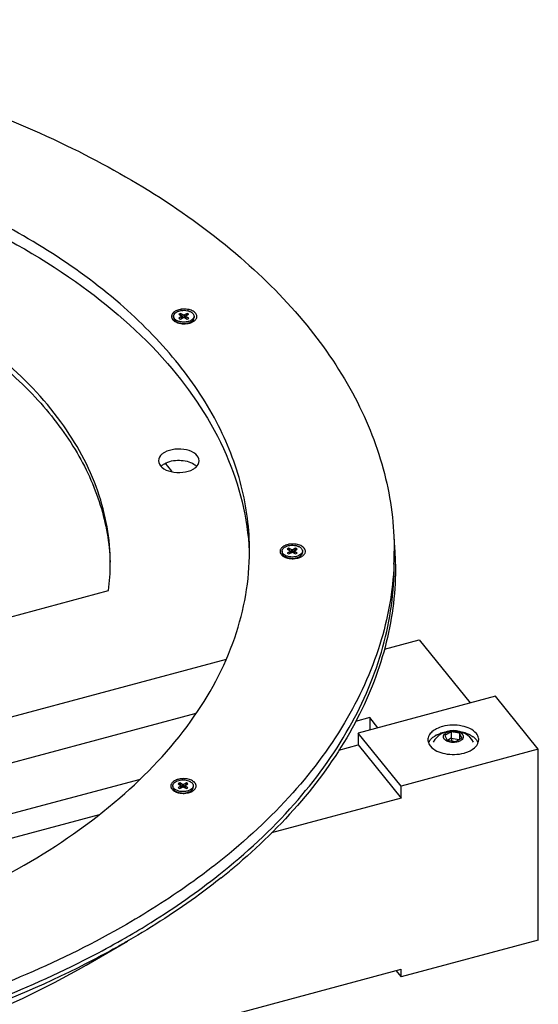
# Model space of a CAD drawing. Header units: millimetres. Extents: x 495 to 1405, y 204 to 2450.
# Tile 6 of 6: x 1201 to 1405, y 2063 to 2450. Entities that reach past the tile are written whole.
import ezdxf

# ---------------------------------------------------------------- set-up
doc = ezdxf.new("R2010")
doc.units = ezdxf.units.MM
doc.header["$LTSCALE"] = 172.55681
doc.layers.get('0').update_dxf_attribs({"linetype": 'CONTINUOUS'})

msp = doc.modelspace()

# ---------------------------------------------------------------- linework, layer by layer
at = {"color": 7, "linetype": 'Continuous'}
for p, q in [((1264.51, 2334.82), (1263.86, 2334.44)), ((1263.86, 2334.44), (1264.95, 2333.81)), ((1264.89, 2333.85), (1264.51, 2334.82)), ((1265.6, 2334.19), (1264.51, 2334.82)), ((1265.6, 2333.19), (1265.6, 2334.19)), ((1267.11, 2334.82), (1266.02, 2334.19)), ((1266.02, 2334.19), (1266.02, 2333.19)), ((1266.67, 2333.81), (1267.76, 2334.44)), ((1267.11, 2334.82), (1266.74, 2333.85)), ((1267.76, 2334.44), (1267.11, 2334.82)), ((1268.55, 2335.39), (1268.55, 2335.39)), ((1268.55, 2335.39), (1268.55, 2335.39)), ((1261.79, 2333.69), (1261.79, 2333.14)), ((1262.97, 2331.49), (1263.82, 2331)), ((1264.95, 2333.57), (1263.86, 2332.94)), ((1263.86, 2332.94), (1264.51, 2332.56)), ((1264.51, 2332.56), (1265.6, 2333.19)), ((1264.95, 2332.82), (1264.95, 2333.57)), ((1265.04, 2332.87), (1265.04, 2333.69)), ((1265.06, 2333.4), (1265.04, 2333.46)), ((1265.06, 2333.4), (1265.04, 2333.38)), ((1265.51, 2333.14), (1265.06, 2333.4)), ((1266.02, 2333.19), (1267.11, 2332.56)), ((1266.56, 2333.4), (1266.11, 2333.14)), ((1266.59, 2333.46), (1266.56, 2333.4)), ((1266.59, 2333.38), (1266.56, 2333.4)), ((1266.59, 2332.87), (1266.59, 2333.69)), ((1266.67, 2333.57), (1266.67, 2332.81)), ((1267.76, 2332.94), (1266.67, 2333.57)), ((1267.11, 2332.56), (1267.76, 2332.94)), ((1267.56, 2330.86), (1268.65, 2331.49)), ((1269.83, 2333.69), (1269.83, 2333.13)), ((1258.6, 2275.82), (1258.92, 2275.43)), ((1258.61, 2275.83), (1258.93, 2275.43)), ((1304.51, 2241.2), (1304.51, 2240.64)), ((1307.23, 2242.32), (1306.58, 2241.95)), ((1306.58, 2241.95), (1307.67, 2241.32)), ((1307.67, 2241.07), (1306.58, 2240.44)), ((1307.61, 2241.35), (1307.23, 2242.32)), ((1308.32, 2241.69), (1307.23, 2242.32)), ((1307.67, 2240.32), (1307.67, 2241.07)), ((1307.76, 2240.37), (1307.76, 2241.19)), ((1308.32, 2240.7), (1308.32, 2241.69)), ((1309.83, 2242.32), (1308.74, 2241.69)), ((1308.74, 2241.69), (1308.74, 2240.7)), ((1309.31, 2240.37), (1309.31, 2241.19)), ((1309.39, 2241.32), (1310.48, 2241.94)), ((1309.39, 2241.07), (1309.39, 2240.32)), ((1310.48, 2240.44), (1309.39, 2241.07)), ((1309.83, 2242.32), (1309.46, 2241.35)), ((1310.48, 2241.94), (1309.83, 2242.32)), ((1311.27, 2242.89), (1311.27, 2242.89)), ((1311.27, 2242.89), (1311.27, 2242.89)), ((1312.55, 2241.19), (1312.55, 2240.64)), ((1305.69, 2239), (1306.54, 2238.5)), ((1306.58, 2240.44), (1307.23, 2240.07)), ((1307.23, 2240.07), (1308.32, 2240.7)), ((1307.78, 2240.9), (1307.76, 2240.96)), ((1307.78, 2240.9), (1307.76, 2240.89)), ((1308.23, 2240.64), (1307.78, 2240.9)), ((1308.74, 2240.7), (1309.83, 2240.07)), ((1309.28, 2240.9), (1308.83, 2240.64)), ((1309.31, 2240.97), (1309.28, 2240.9)), ((1309.31, 2240.89), (1309.28, 2240.9)), ((1309.83, 2240.07), (1310.48, 2240.44)), ((1310.28, 2238.37), (1311.37, 2238.99)), ((843.54, 2120.32), (1236.15, 2225.64)), ((1344.81, 2202.64), (1358.46, 2206.31)), ((1358.46, 2206.31), (1378.54, 2181.39)), ((1282.46, 2198.55), (855.94, 2084.13)), ((1388.55, 2184.08), (1334.51, 2169.56)), ((1405.42, 2163.14), (1388.55, 2184.07)), ((891.65, 2075.68), (1270.69, 2177.36)), ((1339.07, 2175.63), (1333.48, 2174.13)), ((1339.07, 2175.63), (1339.07, 2170.79)), ((1342.27, 2171.65), (1339.07, 2175.63)), ((1334.51, 2169.56), (1334.51, 2164.85)), ((1351.38, 2148.62), (1334.51, 2169.56)), ((1371.07, 2170.04), (1368.62, 2168.63)), ((1368.62, 2168.63), (1369.51, 2166.7)), ((1371.07, 2167.5), (1369.65, 2166.68)), ((1371.07, 2170.04), (1371.07, 2167.5)), ((1374.42, 2169.52), (1371.07, 2170.04)), ((1371.07, 2167.5), (1371.36, 2166.41)), ((1371.07, 2167.5), (1374.28, 2167)), ((1372.86, 2166.18), (1375.31, 2167.59)), ((1374.42, 2169.52), (1374.42, 2167.08)), ((1375.31, 2167.59), (1374.42, 2169.52)), ((1326.86, 2162.8), (1334.51, 2164.85)), ((1334.51, 2164.85), (1351.38, 2143.91)), ((1369.51, 2166.7), (1372.86, 2166.18)), ((1405.42, 2163.14), (1351.38, 2148.62)), ((1405.42, 2088.02), (1405.42, 2163.14)), ((1248.56, 2151.32), (940.64, 2068.63)), ((1261.49, 2148.79), (1261.49, 2148.24)), ((1264.21, 2149.92), (1263.56, 2149.54)), ((1263.56, 2149.54), (1264.64, 2148.91)), ((1264.64, 2148.67), (1263.56, 2148.04)), ((1263.56, 2148.04), (1264.21, 2147.66)), ((1264.58, 2148.95), (1264.21, 2149.92)), ((1265.29, 2149.29), (1264.21, 2149.92)), ((1264.21, 2147.66), (1265.29, 2148.29)), ((1264.64, 2147.91), (1264.64, 2148.67)), ((1264.73, 2147.97), (1264.73, 2148.79)), ((1264.76, 2148.5), (1264.73, 2148.56)), ((1264.76, 2148.5), (1264.73, 2148.48)), ((1265.2, 2148.24), (1264.76, 2148.5)), ((1265.29, 2148.29), (1265.29, 2149.29)), ((1266.81, 2149.92), (1265.72, 2149.29)), ((1265.72, 2149.29), (1265.72, 2148.29)), ((1265.72, 2148.29), (1266.81, 2147.66)), ((1266.26, 2148.5), (1265.81, 2148.24)), ((1266.28, 2148.56), (1266.26, 2148.5)), ((1266.28, 2148.48), (1266.26, 2148.5)), ((1266.28, 2147.97), (1266.28, 2148.79)), ((1266.37, 2148.91), (1267.46, 2149.54)), ((1266.37, 2148.67), (1266.37, 2147.91)), ((1267.46, 2148.04), (1266.37, 2148.67)), ((1266.81, 2149.92), (1266.43, 2148.95)), ((1267.46, 2149.54), (1266.81, 2149.92)), ((1266.81, 2147.66), (1267.46, 2148.04)), ((1268.24, 2150.49), (1268.25, 2150.49)), ((1268.25, 2150.49), (1268.25, 2150.49)), ((1269.53, 2148.79), (1269.53, 2148.23)), ((1351.38, 2143.91), (1351.38, 2148.63)), ((1262.66, 2146.59), (1263.52, 2146.1)), ((1267.26, 2145.96), (1268.34, 2146.59)), ((1351.38, 2143.91), (1300.33, 2130.2)), ((971.83, 2067.45), (1232.61, 2137.48)), ((1285.95, 2117), (1285.64, 2116.72)), ((1285.97, 2117), (1285.64, 2116.72)), ((1288.91, 2119.6), (1288.49, 2119.23)), ((1288.98, 2119.57), (1288.56, 2119.21)), ((1227.35, 2078.19), (1243.6, 2087.58)), ((1242.84, 2088.93), (1243.26, 2089.16)), ((1242.85, 2088.93), (1243.26, 2089.16)), ((1244.06, 2087.83), (1243.6, 2087.56)), ((1244.07, 2087.83), (1243.6, 2087.56)), ((1405.42, 2088.02), (1351.38, 2073.51)), ((1068.41, 2000.56), (1351.38, 2076.55)), ((1349.37, 2076.01), (1351.38, 2073.51)), ((1351.38, 2073.51), (1351.38, 2076.55))]:
    msp.add_line(p, q, dxfattribs=at)
for centre, radius, start, end in [((1262.83, 2333.56), 1.85, 157.4346, 166.2066), ((1263.33, 2333.64), 1.55, 157.1655, 159.7755), ((1263.38, 2333.62), 1.6, 154.6036, 157.1647), ((1263.44, 2333.59), 1.66, 152.1399, 154.6025), ((1263.48, 2333.57), 1.72, 150.9954, 152.1463), ((1263.51, 2333.55), 1.74, 150.2655, 150.9965), ((1263.53, 2333.54), 1.77, 149.1038, 150.2642), ((1263.57, 2333.52), 1.81, 147.9472, 149.1038), ((1265.76, 2329.54), 6.47, 97.6851, 100.2311), ((1265.97, 2327.99), 8.5, 91.0865, 97.8105), ((1265.98, 2327.89), 8.6, 85.0467, 91.1124), ((1265.97, 2330.09), 5.91, 73.6347, 77.8301), ((1266.64, 2331.84), 4.03, 61.7093, 62.2721), ((1266.68, 2331.91), 3.95, 60.944, 61.6472), ((1266.71, 2331.97), 3.88, 60.6778, 60.9429), ((1266.73, 2332.01), 3.84, 60.241, 60.6781), ((1266.75, 2332.05), 3.8, 59.9589, 60.2407), ((1263.02, 2333.72), 2.06, 205.1824, 207.7379), ((1264.39, 2334.98), 3.94, 232.607, 234.8939), ((1264.53, 2335.2), 4.2, 234.8978, 237.565), ((1264.68, 2335.42), 4.46, 237.5615, 239.9221), ((1264.79, 2334.65), 3.65, 237.4336, 239.9737), ((1265.38, 2336.84), 6.05, 245.5772, 250.4728), ((1264.93, 2334.9), 3.93, 240.0117, 242.3373), ((1265.01, 2335.05), 4.1, 242.3233, 242.7023), ((1265.1, 2335.21), 4.28, 242.7132, 245.7151), ((1265.57, 2337.34), 6.58, 250.4179, 251.7001), ((1265.66, 2337.63), 6.89, 251.7105, 254.4718), ((1265.75, 2337.93), 7.2, 254.4652, 256.5901), ((1265.98, 2339.29), 8.58, 264.8873, 268.8634), ((1265.98, 2339.32), 8.61, 268.8606, 272.5577), ((1266.01, 2339), 8.3, 272.4898, 280.8213), ((1265.88, 2337.22), 6.4, 279.5166, 279.7977), ((1265.9, 2337.08), 6.27, 279.79, 282.1086), ((1266.14, 2338.26), 7.54, 280.8886, 283.3141), ((1267.09, 2331.11), 0.716, 343.2832, 346.7781), ((1267.12, 2331.1), 0.692, 346.7763, 351.3189), ((1267.11, 2330.79), 0.695, 9.8902, 13.1189), ((1266.22, 2337.93), 7.2, 283.3212, 285.3637), ((1266.27, 2324.42), 6.97, 72.3771, 75.0088), ((1266.32, 2337.57), 6.83, 285.3453, 289.0456), ((1266.54, 2336.94), 6.16, 289.0219, 293.5598), ((1266.77, 2336.4), 5.57, 293.6005, 295.4823), ((1267.03, 2335.88), 4.99, 295.4321, 299.9368), ((1268.23, 2333.76), 1.61, 332.6381, 339.0491), ((1267.67, 2334.86), 3.78, 306.63, 308.6582), ((1269.31, 2333.6), 1.67, 352.2768, 359.9423), ((1260.4, 2271.17), 4.93, 133.2768, 136.71), ((1138.33, 2180.21), 153.66, 36.8808, 38.2951), ((1228.18, 2234.76), 121.01, 3.4459, 5.4362), ((1305.55, 2241.07), 1.85, 157.4363, 166.2071), ((1305.86, 2241.2), 1.35, 173.728, 179.9405), ((1306.2, 2241.07), 1.72, 150.9965, 152.1474), ((1306.23, 2241.06), 1.74, 150.2666, 150.9976), ((1306.25, 2241.04), 1.77, 149.1049, 150.2653), ((1306.29, 2241.02), 1.81, 147.9482, 149.1048), ((1308.12, 2237.81), 6.1, 110.3914, 112.9386), ((1308.6, 2236.13), 7.86, 97.8031, 102.5075), ((1308.49, 2236.96), 6.55, 97.6924, 98.5685), ((1308.69, 2235.49), 8.5, 91.0863, 97.8099), ((1308.7, 2235.39), 8.6, 85.0466, 91.1121), ((1308.69, 2237.59), 5.91, 73.6339, 77.8295), ((1309.36, 2239.34), 4.03, 61.709, 62.271), ((1309.4, 2239.42), 3.95, 60.9437, 61.6469), ((1309.43, 2239.47), 3.88, 60.6784, 60.9426), ((1309.45, 2239.51), 3.84, 60.2407, 60.6788), ((1309.47, 2239.55), 3.8, 59.9589, 60.2404), ((1311.2, 2241.19), 1.35, 359.9577, 6.3456), ((1312.03, 2241.1), 1.67, 352.2752, 359.9423), ((1228.36, 2241.26), 120.34, 357.5452, 359.9506), ((1228.6, 2234.79), 120.58, 3.0316, 3.4448), ((1228.74, 2234.8), 120.45, 0.624, 3.0317), ((1305.74, 2241.22), 2.06, 205.1826, 207.7387), ((1307.11, 2242.49), 3.94, 232.607, 234.8944), ((1307.25, 2242.7), 4.2, 234.8983, 237.5655), ((1307.4, 2242.93), 4.46, 237.562, 239.9221), ((1307.51, 2242.16), 3.65, 237.4336, 239.9737), ((1308.1, 2244.34), 6.05, 245.5777, 250.4725), ((1307.65, 2242.4), 3.93, 240.0117, 242.3367), ((1307.73, 2242.55), 4.1, 242.3227, 242.7017), ((1307.82, 2242.71), 4.28, 242.7126, 245.7145), ((1308.29, 2244.84), 6.58, 250.4176, 251.7001), ((1308.38, 2245.14), 6.89, 251.7105, 254.4718), ((1308.47, 2245.43), 7.2, 254.4653, 256.5901), ((1308.7, 2246.8), 8.58, 264.8874, 268.8637), ((1308.7, 2246.82), 8.61, 268.8608, 272.5582), ((1308.73, 2246.51), 8.3, 272.4903, 280.8221), ((1308.59, 2244.72), 6.4, 279.5163, 279.7975), ((1308.62, 2244.59), 6.27, 279.7897, 282.1084), ((1308.86, 2245.76), 7.54, 280.8894, 283.3141), ((1309.81, 2238.61), 0.716, 343.2856, 346.7781), ((1309.84, 2238.61), 0.692, 346.7763, 351.3189), ((1309.83, 2238.29), 0.695, 9.8924, 13.1189), ((1308.94, 2245.44), 7.2, 283.3212, 285.3642), ((1308.99, 2231.93), 6.97, 72.377, 75.0084), ((1309.04, 2245.08), 6.83, 285.3459, 289.046), ((1309.26, 2244.44), 6.16, 289.0223, 293.5598), ((1309.49, 2243.91), 5.57, 293.6005, 295.4828), ((1309.75, 2243.38), 4.99, 295.4327, 299.9368), ((1310.88, 2240.75), 1.69, 331.9819, 332.6645), ((1310.95, 2240.71), 1.61, 332.6267, 338.3544), ((1310.99, 2241.25), 1.57, 335.5607, 339.1091), ((1311.02, 2240.68), 1.54, 338.395, 339.5733), ((1153.45, 2236.43), 83.4, 352.5632, 359.9284), ((1371.97, 2161.33), 9.19, 30.4886, 149.5115), ((1369.8, 2160), 9.85, 116.9789, 119.9891), ((1371.21, 2156.69), 13.45, 106.9157, 108.4594), ((1371.35, 2156.23), 13.93, 105.0266, 106.9145), ((1371.59, 2155.3), 14.9, 101.3286, 105.0031), ((1372.23, 2154.93), 15.28, 78.0682, 78.4209), ((1372.39, 2155.64), 14.55, 73.2561, 78.1068), ((1372.9, 2157.31), 12.8, 67.7407, 73.2865), ((1373.62, 2159.06), 10.91, 62.0403, 67.742), ((1374.18, 2160.14), 9.69, 59.8169, 61.9727), ((1375.38, 2161.98), 7.49, 50.4844, 53.9547), ((1365.85, 2164.3), 3.92, 154.9738, 159.3585), ((1366.11, 2164.17), 4.21, 149.5952, 154.9555), ((1366.52, 2163.93), 4.68, 143.2417, 149.5591), ((1367.02, 2167.8), 5.32, 218.8666, 220.5062), ((1376.67, 2163.37), 5.59, 38.9261, 44.2522), ((1377.6, 2164.06), 4.43, 29.0637, 31.6494), ((1377.77, 2164.16), 4.24, 26.3986, 29.0638), ((1377.91, 2164.23), 4.09, 24.7087, 26.3924), ((1378.06, 2164.3), 3.91, 20.6912, 24.7245), ((1262.53, 2148.66), 1.85, 157.4372, 166.2075), ((1265.09, 2145.41), 6.1, 110.3913, 112.9386), ((1265.61, 2143.55), 8.03, 97.8302, 100.3612), ((1265.65, 2143.18), 8.4, 94.1819, 97.8267), ((1265.67, 2142.99), 8.6, 91.1085, 94.1914), ((1265.67, 2142.99), 8.6, 85.0466, 91.112), ((1265.69, 2143.16), 8.43, 83.1231, 85.0437), ((1265.76, 2143.71), 7.87, 76.6586, 83.1883), ((1266.33, 2146.94), 4.03, 61.7088, 62.2704), ((1266.38, 2147.01), 3.95, 60.9436, 61.6467), ((1266.42, 2147.09), 3.86, 60.2413, 60.9436), ((1266.45, 2147.14), 3.8, 59.9589, 60.2402), ((1268.84, 2148.66), 1.83, 14.5166, 19.7552), ((1268.91, 2148.71), 1.76, 341.9817, 352.2274), ((1269, 2148.69), 1.67, 352.2744, 359.9423), ((1262.72, 2148.82), 2.06, 205.1827, 207.7391), ((1264.08, 2150.08), 3.94, 232.607, 234.8947), ((1264.23, 2150.29), 4.2, 234.8986, 237.5658), ((1264.37, 2150.52), 4.46, 237.5623, 239.9221), ((1264.49, 2149.75), 3.65, 237.4336, 239.9737), ((1265.08, 2151.94), 6.05, 245.5779, 250.4723), ((1264.63, 2149.99), 3.93, 240.0117, 242.3363), ((1264.71, 2150.15), 4.1, 242.3224, 242.7013), ((1264.79, 2150.31), 4.28, 242.7123, 245.7142), ((1265.26, 2152.44), 6.58, 250.4175, 251.7001), ((1265.36, 2152.73), 6.89, 251.7105, 254.4719), ((1265.44, 2153.03), 7.2, 254.4654, 256.5901), ((1265.68, 2154.39), 8.58, 264.8874, 268.8638), ((1265.68, 2154.42), 8.61, 268.861, 272.5585), ((1265.7, 2154.1), 8.3, 272.4906, 280.8226), ((1265.57, 2152.32), 6.4, 279.5162, 279.7974), ((1265.59, 2152.18), 6.27, 279.7896, 282.1082), ((1265.84, 2153.36), 7.54, 280.8899, 283.3141), ((1266.79, 2146.21), 0.716, 343.2869, 346.7781), ((1266.81, 2146.2), 0.692, 346.7763, 351.3189), ((1266.81, 2145.89), 0.695, 9.8936, 13.1189), ((1265.91, 2153.03), 7.2, 283.3212, 285.3645), ((1265.96, 2139.52), 6.97, 72.377, 75.0082), ((1266.01, 2152.67), 6.83, 285.3461, 289.0462), ((1266.24, 2152.04), 6.16, 289.0225, 293.5598), ((1266.47, 2151.5), 5.57, 293.6005, 295.4831), ((1266.72, 2150.98), 4.99, 295.433, 299.9368), ((1267.85, 2148.34), 1.69, 331.9822, 332.6648), ((1267.93, 2148.31), 1.61, 332.627, 338.3547), ((1268, 2148.28), 1.54, 338.3953, 339.5733), ((1124.36, 2308.96), 250.93, 310.0917, 310.4653), ((1126.12, 2306.91), 248.23, 310.4652, 310.8731), ((1119.76, 2314.48), 258.12, 308.5356, 309.9905)]:
    msp.add_arc(centre, radius, start, end, dxfattribs=at)
for points, knots in [([(734.14, 2388.65), (760.79, 2404.04), (821.14, 2428.93), (919.5, 2448.57), (1023.54, 2451.39), (1124.75, 2437.1), (1214.93, 2406.89), (1277.64, 2368.63), (1314.43, 2331.63), (1333.96, 2302.82), (1345.99, 2272.45), (1348.71, 2251.42), (1348.7, 2241.16)], [0, 0, 0, 0, 0.128653, 0.270216, 0.417347, 0.561678, 0.695347, 0.812627, 0.864606, 0.91246, 0.957113, 1, 1, 1, 1]), ([(1291.7, 2241.21), (1291.71, 2249.84), (1289.41, 2267.55), (1279.29, 2293.11), (1262.85, 2317.35), (1231.88, 2348.49), (1179.1, 2380.69), (1103.2, 2406.12), (1018.02, 2418.15), (930.46, 2415.78), (847.67, 2399.24), (796.88, 2378.29), (774.45, 2365.34)], [0, 0, 0, 0, 0.042887, 0.087541, 0.135395, 0.187375, 0.304656, 0.438325, 0.582655, 0.729785, 0.871347, 1, 1, 1, 1]), ([(924.84, 2407.72), (968.48, 2413.13), (1034.7, 2412.88), (1118.48, 2396.21), (1174.77, 2376.37), (1222.51, 2349.95), (1259.59, 2317.93), (1284.17, 2281.38), (1290.96, 2254.2), (1291.58, 2241.2)], [0, 0, 0, 0, 0.299525, 0.444642, 0.580652, 0.704349, 0.814228, 0.911322, 1, 1, 1, 1]), ([(1236.85, 2236.33), (1236.86, 2245.95), (1233.27, 2266.02), (1217.85, 2293.91), (1193.52, 2319.06), (1161.38, 2340.74), (1122.64, 2358.3), (1063.03, 2375.71), (1014.89, 2380.35), (982.42, 2379.89)], [0, 0, 0, 0, 0.090517, 0.187605, 0.295776, 0.416851, 0.550403, 0.694387, 1, 1, 1, 1]), ([(1059.51, 2371.4), (1083.46, 2367.27), (1127.97, 2355.39), (1177.49, 2329.33), (1207.31, 2303), (1223.44, 2282.21), (1233.77, 2260.01), (1236.53, 2244.43), (1236.8, 2236.84)], [0, 0, 0, 0, 0.305707, 0.575614, 0.694831, 0.80378, 0.904385, 1, 1, 1, 1]), ([(1261.79, 2333.69), (1261.79, 2333.73), (1261.8, 2333.9), (1261.84, 2334.06), (1261.88, 2334.17)], [0, 0, 0, 0, 0.247183, 1, 1, 1, 1]), ([(1262.03, 2334.48), (1262.19, 2334.73), (1262.67, 2335.2), (1263.26, 2335.5), (1263.59, 2335.63)], [0, 0, 0, 0, 0.456744, 1, 1, 1, 1]), ([(1263.59, 2335.63), (1263.67, 2335.66), (1264, 2335.78), (1264.35, 2335.86), (1264.61, 2335.91)], [0, 0, 0, 0, 0.242041, 1, 1, 1, 1]), ([(1264.89, 2335.95), (1265.28, 2336), (1266.06, 2336.04), (1266.84, 2335.95), (1267.22, 2335.87)], [0, 0, 0, 0, 0.503067, 1, 1, 1, 1]), ([(1266.02, 2334.19), (1265.96, 2334.15), (1265.81, 2334.12), (1265.66, 2334.15), (1265.6, 2334.19)], [0, 0, 0, 0, 0.499943, 1, 1, 1, 1]), ([(1267.64, 2335.76), (1267.67, 2335.75), (1267.82, 2335.7), (1267.97, 2335.65), (1268.08, 2335.61)], [0, 0, 0, 0, 0.254169, 1, 1, 1, 1]), ([(1268.08, 2335.61), (1268.11, 2335.59), (1268.26, 2335.53), (1268.41, 2335.46), (1268.52, 2335.41)], [0, 0, 0, 0, 0.255659, 1, 1, 1, 1]), ([(1268.65, 2335.33), (1268.83, 2335.23), (1269.15, 2335.01), (1269.53, 2334.6), (1269.78, 2334.16), (1269.83, 2333.84), (1269.83, 2333.69)], [0, 0, 0, 0, 0.289766, 0.548994, 0.782192, 1, 1, 1, 1]), ([(1270.93, 2334.02), (1270.88, 2334.18), (1270.61, 2334.86), (1270.01, 2335.35), (1269.52, 2335.64)], [0, 0, 0, 0, 0.221432, 1, 1, 1, 1]), ([(1261.04, 2333.16), (1261.05, 2333.11), (1261.09, 2333), (1261.13, 2332.89), (1261.16, 2332.84)], [0, 0, 0, 0, 0.494685, 1, 1, 1, 1]), ([(1262.97, 2332.05), (1262.79, 2332.15), (1262.47, 2332.37), (1262.09, 2332.77), (1261.85, 2333.22), (1261.79, 2333.54), (1261.79, 2333.69)], [0, 0, 0, 0, 0.289766, 0.548994, 0.782192, 1, 1, 1, 1]), ([(1261.79, 2333.14), (1261.79, 2333.1), (1261.8, 2332.95), (1261.83, 2332.81), (1261.86, 2332.7)], [0, 0, 0, 0, 0.247725, 1, 1, 1, 1]), ([(1261.86, 2332.7), (1261.93, 2332.48), (1262.21, 2332.04), (1262.6, 2331.72), (1262.83, 2331.58)], [0, 0, 0, 0, 0.461774, 1, 1, 1, 1]), ([(1268.44, 2331.93), (1268.03, 2331.73), (1267.11, 2331.44), (1265.67, 2331.32), (1264.24, 2331.5), (1263.35, 2331.83), (1262.97, 2332.05)], [0, 0, 0, 0, 0.241648, 0.504432, 0.764825, 1, 1, 1, 1]), ([(1263.34, 2331.31), (1263.6, 2331.19), (1264.16, 2330.99), (1265.37, 2330.78), (1266.32, 2330.8), (1266.93, 2330.9)], [0, 0, 0, 0, 0.234805, 0.48584, 1, 1, 1, 1]), ([(1264.95, 2333.81), (1264.97, 2333.8), (1265.02, 2333.77), (1265.04, 2333.71), (1265.04, 2333.69)], [0, 0, 0, 0, 0.550734, 1, 1, 1, 1]), ([(1265.04, 2333.69), (1265.04, 2333.67), (1265.02, 2333.61), (1264.97, 2333.58), (1264.95, 2333.57)], [0, 0, 0, 0, 0.449339, 1, 1, 1, 1]), ([(1265.6, 2333.19), (1265.66, 2333.23), (1265.81, 2333.26), (1265.96, 2333.23), (1266.02, 2333.19)], [0, 0, 0, 0, 0.499943, 1, 1, 1, 1]), ([(1266.59, 2333.69), (1266.59, 2333.71), (1266.61, 2333.76), (1266.65, 2333.8), (1266.67, 2333.81)], [0, 0, 0, 0, 0.449339, 1, 1, 1, 1]), ([(1266.67, 2333.57), (1266.65, 2333.58), (1266.61, 2333.61), (1266.59, 2333.67), (1266.59, 2333.69)], [0, 0, 0, 0, 0.550734, 1, 1, 1, 1]), ([(1267.21, 2330.96), (1267.35, 2330.99), (1267.84, 2331.11), (1268.32, 2331.3), (1268.65, 2331.49)], [0, 0, 0, 0, 0.264668, 1, 1, 1, 1]), ([(1269.16, 2332.41), (1269.11, 2332.36), (1268.89, 2332.18), (1268.63, 2332.03), (1268.44, 2331.93)], [0, 0, 0, 0, 0.236606, 1, 1, 1, 1]), ([(1268.65, 2331.49), (1268.9, 2331.63), (1269.34, 2331.95), (1269.65, 2332.41), (1269.74, 2332.64)], [0, 0, 0, 0, 0.540451, 1, 1, 1, 1]), ([(1269.41, 2332.65), (1269.39, 2332.63), (1269.31, 2332.55), (1269.23, 2332.46), (1269.16, 2332.41)], [0, 0, 0, 0, 0.243436, 1, 1, 1, 1]), ([(1269.66, 2333.02), (1269.65, 2332.99), (1269.57, 2332.86), (1269.49, 2332.74), (1269.41, 2332.65)], [0, 0, 0, 0, 0.241848, 1, 1, 1, 1]), ([(1269.83, 2333.69), (1269.83, 2333.64), (1269.82, 2333.47), (1269.78, 2333.31), (1269.74, 2333.19)], [0, 0, 0, 0, 0.24699, 1, 1, 1, 1]), ([(1269.74, 2332.64), (1269.76, 2332.68), (1269.81, 2332.84), (1269.83, 2333.01), (1269.83, 2333.13)], [0, 0, 0, 0, 0.255172, 1, 1, 1, 1]), ([(1270.03, 2331.9), (1270.16, 2332.01), (1270.59, 2332.4), (1270.91, 2332.95), (1270.96, 2333.37)], [0, 0, 0, 0, 0.280517, 1, 1, 1, 1]), ([(1258.2, 2280.03), (1257.85, 2279.82), (1256.72, 2279.07), (1255.85, 2277.72), (1255.85, 2276.75)], [0, 0, 0, 0, 0.295212, 1, 1, 1, 1]), ([(1271.85, 2276.75), (1271.85, 2277.72), (1270.42, 2279.9), (1266.74, 2281.28), (1262.4, 2281.55), (1259.44, 2280.74), (1258.2, 2280.03)], [0, 0, 0, 0, 0.183697, 0.435327, 0.728448, 1, 1, 1, 1]), ([(1255.85, 2276.75), (1255.85, 2275.79), (1257.29, 2273.61), (1260.97, 2272.22), (1265.3, 2271.96), (1268.26, 2272.76), (1269.5, 2273.48)], [0, 0, 0, 0, 0.183697, 0.435327, 0.728448, 1, 1, 1, 1]), ([(1258.2, 2275.62), (1259.94, 2276.62), (1264.04, 2277.37), (1268.15, 2276.5), (1269.81, 2275.42)], [0, 0, 0, 0, 0.503759, 1, 1, 1, 1]), ([(1269.5, 2273.48), (1269.85, 2273.68), (1270.98, 2274.43), (1271.85, 2275.78), (1271.85, 2276.75)], [0, 0, 0, 0, 0.295212, 1, 1, 1, 1]), ([(1202.95, 2117.53), (1216.25, 2125.21), (1240.36, 2141.81), (1269.17, 2172.11), (1287.42, 2205.61), (1291.69, 2229.67), (1291.7, 2241.21)], [0, 0, 0, 0, 0.289713, 0.548925, 0.782143, 1, 1, 1, 1]), ([(1305.69, 2239.55), (1305.51, 2239.66), (1305.19, 2239.88), (1304.81, 2240.28), (1304.57, 2240.72), (1304.51, 2241.04), (1304.51, 2241.2)], [0, 0, 0, 0, 0.289766, 0.548994, 0.782192, 1, 1, 1, 1]), ([(1304.52, 2241.34), (1304.52, 2241.39), (1304.55, 2241.57), (1304.62, 2241.75), (1304.69, 2241.87)], [0, 0, 0, 0, 0.244137, 1, 1, 1, 1]), ([(1304.75, 2241.99), (1304.87, 2242.17), (1305.19, 2242.53), (1305.84, 2242.95), (1306.63, 2243.27), (1307.21, 2243.4), (1307.51, 2243.44)], [0, 0, 0, 0, 0.207281, 0.444901, 0.711396, 1, 1, 1, 1]), ([(1307.61, 2243.46), (1308, 2243.51), (1308.78, 2243.54), (1309.56, 2243.45), (1309.94, 2243.37)], [0, 0, 0, 0, 0.503068, 1, 1, 1, 1]), ([(1307.67, 2241.32), (1307.69, 2241.3), (1307.74, 2241.27), (1307.76, 2241.22), (1307.76, 2241.19)], [0, 0, 0, 0, 0.550734, 1, 1, 1, 1]), ([(1307.76, 2241.19), (1307.76, 2241.17), (1307.74, 2241.12), (1307.69, 2241.09), (1307.67, 2241.07)], [0, 0, 0, 0, 0.449339, 1, 1, 1, 1]), ([(1308.74, 2241.69), (1308.68, 2241.66), (1308.53, 2241.63), (1308.38, 2241.66), (1308.32, 2241.69)], [0, 0, 0, 0, 0.499943, 1, 1, 1, 1]), ([(1309.31, 2241.19), (1309.31, 2241.22), (1309.33, 2241.27), (1309.37, 2241.3), (1309.39, 2241.32)], [0, 0, 0, 0, 0.449339, 1, 1, 1, 1]), ([(1309.39, 2241.07), (1309.37, 2241.09), (1309.33, 2241.12), (1309.31, 2241.17), (1309.31, 2241.19)], [0, 0, 0, 0, 0.550734, 1, 1, 1, 1]), ([(1310.35, 2243.26), (1310.39, 2243.25), (1310.54, 2243.21), (1310.69, 2243.15), (1310.79, 2243.11)], [0, 0, 0, 0, 0.25417, 1, 1, 1, 1]), ([(1310.79, 2243.11), (1310.83, 2243.1), (1310.98, 2243.04), (1311.13, 2242.97), (1311.23, 2242.91)], [0, 0, 0, 0, 0.255659, 1, 1, 1, 1]), ([(1311.37, 2242.84), (1311.54, 2242.74), (1311.83, 2242.54), (1312.2, 2242.17), (1312.45, 2241.77), (1312.53, 2241.48), (1312.54, 2241.34)], [0, 0, 0, 0, 0.287416, 0.547017, 0.781944, 1, 1, 1, 1]), ([(1313.64, 2241.53), (1313.6, 2241.68), (1313.33, 2242.36), (1312.73, 2242.86), (1312.24, 2243.14)], [0, 0, 0, 0, 0.221432, 1, 1, 1, 1]), ([(1312.55, 2241.19), (1312.55, 2241.15), (1312.54, 2240.98), (1312.5, 2240.81), (1312.46, 2240.69)], [0, 0, 0, 0, 0.24699, 1, 1, 1, 1]), ([(1303.76, 2240.66), (1303.77, 2240.61), (1303.81, 2240.5), (1303.85, 2240.4), (1303.88, 2240.35)], [0, 0, 0, 0, 0.494685, 1, 1, 1, 1]), ([(1304.51, 2240.64), (1304.51, 2240.61), (1304.52, 2240.46), (1304.55, 2240.31), (1304.58, 2240.21)], [0, 0, 0, 0, 0.247725, 1, 1, 1, 1]), ([(1304.58, 2240.21), (1304.65, 2239.99), (1304.92, 2239.55), (1305.32, 2239.23), (1305.55, 2239.08)], [0, 0, 0, 0, 0.461774, 1, 1, 1, 1]), ([(1311.15, 2239.43), (1310.75, 2239.23), (1309.83, 2238.94), (1308.39, 2238.82), (1306.96, 2239), (1306.07, 2239.33), (1305.69, 2239.55)], [0, 0, 0, 0, 0.241648, 0.504432, 0.764825, 1, 1, 1, 1]), ([(1306.06, 2238.81), (1306.32, 2238.69), (1306.88, 2238.5), (1308.08, 2238.28), (1309.03, 2238.3), (1309.65, 2238.41)], [0, 0, 0, 0, 0.234804, 0.485839, 1, 1, 1, 1]), ([(1308.32, 2240.7), (1308.38, 2240.73), (1308.53, 2240.76), (1308.68, 2240.73), (1308.74, 2240.7)], [0, 0, 0, 0, 0.499943, 1, 1, 1, 1]), ([(1309.93, 2238.46), (1310.07, 2238.49), (1310.56, 2238.61), (1311.04, 2238.8), (1311.37, 2238.99)], [0, 0, 0, 0, 0.264668, 1, 1, 1, 1]), ([(1312.13, 2240.16), (1312.07, 2240.09), (1311.78, 2239.8), (1311.44, 2239.57), (1311.15, 2239.43)], [0, 0, 0, 0, 0.230161, 1, 1, 1, 1]), ([(1311.37, 2238.99), (1311.48, 2239.06), (1311.87, 2239.31), (1312.21, 2239.66), (1312.37, 2239.95)], [0, 0, 0, 0, 0.277623, 1, 1, 1, 1]), ([(1312.42, 2240.6), (1312.4, 2240.56), (1312.32, 2240.41), (1312.22, 2240.26), (1312.13, 2240.16)], [0, 0, 0, 0, 0.24059, 1, 1, 1, 1]), ([(1312.46, 2240.15), (1312.48, 2240.19), (1312.53, 2240.35), (1312.55, 2240.51), (1312.55, 2240.64)], [0, 0, 0, 0, 0.255172, 1, 1, 1, 1]), ([(1348.59, 2236.11), (1348.13, 2225.38), (1344.17, 2203.42), (1329.72, 2172.09), (1307.28, 2142.66), (1288.27, 2125.48), (1277.78, 2117.32)], [0, 0, 0, 0, 0.226031, 0.463526, 0.720034, 1, 1, 1, 1]), ([(1279.64, 2113.73), (1290.26, 2122.14), (1309.42, 2139.85), (1331.71, 2170.25), (1345.52, 2202.59), (1348.69, 2225.14), (1348.7, 2236.1)], [0, 0, 0, 0, 0.280063, 0.536184, 0.773383, 1, 1, 1, 1]), ([(1349.18, 2236.11), (1349.29, 2225.78), (1346.75, 2204.6), (1334.87, 2173.97), (1315.38, 2144.94), (1298.41, 2127.77), (1288.98, 2119.57)], [0, 0, 0, 0, 0.229122, 0.467392, 0.722658, 1, 1, 1, 1]), ([(1367.73, 2172.14), (1366.92, 2171.92), (1365.42, 2171.37), (1363.54, 2170.16), (1362.27, 2168.65), (1361.95, 2167.46), (1361.95, 2166.9)], [0, 0, 0, 0, 0.304781, 0.572007, 0.799603, 1, 1, 1, 1]), ([(1381.02, 2169.34), (1379.68, 2170.99), (1374.96, 2172.93), (1370.2, 2172.8), (1367.73, 2172.14)], [0, 0, 0, 0, 0.454803, 1, 1, 1, 1]), ([(1363.3, 2167.34), (1363.41, 2167.45), (1363.89, 2167.9), (1364.44, 2168.28), (1364.88, 2168.53)], [0, 0, 0, 0, 0.23675, 1, 1, 1, 1]), ([(1368.09, 2167.74), (1368.04, 2167.92), (1368.01, 2168.29), (1368.21, 2168.84), (1368.62, 2169.34), (1368.98, 2169.6), (1369.19, 2169.72)], [0, 0, 0, 0, 0.221245, 0.450055, 0.706451, 1, 1, 1, 1]), ([(1374.74, 2166.5), (1374.47, 2166.35), (1373.87, 2166.09), (1372.53, 2165.8), (1371.12, 2165.83), (1369.81, 2166.18), (1369, 2166.58), (1368.4, 2167.09), (1368.15, 2167.53), (1368.09, 2167.74)], [0, 0, 0, 0, 0.125495, 0.263136, 0.548673, 0.683508, 0.804847, 0.909793, 1, 1, 1, 1]), ([(1369.19, 2169.72), (1369.58, 2169.94), (1370.5, 2170.28), (1371.97, 2170.43), (1373.44, 2170.27), (1374.35, 2169.94), (1374.75, 2169.71)], [0, 0, 0, 0, 0.237306, 0.500123, 0.762873, 1, 1, 1, 1]), ([(1374.75, 2169.71), (1375.01, 2169.56), (1375.48, 2169.22), (1375.85, 2168.6), (1375.91, 2168.11), (1375.84, 2167.61), (1375.63, 2167.27), (1375.46, 2167.07)], [0, 0, 0, 0, 0.289306, 0.532044, 0.644345, 0.756724, 1, 1, 1, 1]), ([(1381.95, 2166.9), (1381.95, 2167.11), (1381.87, 2167.99), (1381.44, 2168.82), (1381.02, 2169.34)], [0, 0, 0, 0, 0.238782, 1, 1, 1, 1]), ([(1361.95, 2166.9), (1361.95, 2166.69), (1362.03, 2165.81), (1362.47, 2164.99), (1362.89, 2164.47)], [0, 0, 0, 0, 0.238782, 1, 1, 1, 1]), ([(1362.98, 2164.35), (1364.36, 2162.74), (1369.02, 2160.88), (1373.74, 2161.02), (1376.17, 2161.67)], [0, 0, 0, 0, 0.456843, 1, 1, 1, 1]), ([(1375.46, 2167.07), (1375.41, 2167.02), (1375.2, 2166.8), (1374.95, 2166.62), (1374.74, 2166.5)], [0, 0, 0, 0, 0.234078, 1, 1, 1, 1]), ([(1376.17, 2161.67), (1376.67, 2161.8), (1378.41, 2162.37), (1380.08, 2163.36), (1380.93, 2164.37)], [0, 0, 0, 0, 0.281304, 1, 1, 1, 1]), ([(1380.93, 2164.37), (1381.1, 2164.56), (1381.65, 2165.3), (1381.95, 2166.23), (1381.95, 2166.9)], [0, 0, 0, 0, 0.27078, 1, 1, 1, 1]), ([(1260.73, 2148.26), (1260.75, 2148.2), (1260.78, 2148.1), (1260.83, 2147.99), (1260.85, 2147.94)], [0, 0, 0, 0, 0.494685, 1, 1, 1, 1]), ([(1261.49, 2148.79), (1261.49, 2148.9), (1261.52, 2149.13), (1261.65, 2149.47), (1261.86, 2149.78), (1262.25, 2150.19), (1262.93, 2150.61), (1263.9, 2150.95), (1265, 2151.12), (1266.14, 2151.11), (1267.23, 2150.92), (1267.91, 2150.67), (1268.21, 2150.51)], [0, 0, 0, 0, 0.042853, 0.087404, 0.13504, 0.186674, 0.302972, 0.435554, 0.579141, 0.726309, 0.869014, 1, 1, 1, 1]), ([(1262.66, 2147.15), (1262.49, 2147.25), (1262.17, 2147.47), (1261.78, 2147.87), (1261.54, 2148.32), (1261.49, 2148.64), (1261.49, 2148.79)], [0, 0, 0, 0, 0.289766, 0.548994, 0.782192, 1, 1, 1, 1]), ([(1261.49, 2148.24), (1261.49, 2148.2), (1261.49, 2148.05), (1261.52, 2147.91), (1261.56, 2147.8)], [0, 0, 0, 0, 0.247725, 1, 1, 1, 1]), ([(1264.64, 2148.91), (1264.67, 2148.9), (1264.71, 2148.86), (1264.73, 2148.81), (1264.73, 2148.79)], [0, 0, 0, 0, 0.550734, 1, 1, 1, 1]), ([(1264.73, 2148.79), (1264.73, 2148.77), (1264.71, 2148.71), (1264.67, 2148.68), (1264.64, 2148.67)], [0, 0, 0, 0, 0.449339, 1, 1, 1, 1]), ([(1265.72, 2149.29), (1265.66, 2149.25), (1265.51, 2149.22), (1265.36, 2149.25), (1265.29, 2149.29)], [0, 0, 0, 0, 0.499943, 1, 1, 1, 1]), ([(1265.29, 2148.29), (1265.36, 2148.33), (1265.51, 2148.36), (1265.66, 2148.33), (1265.72, 2148.29)], [0, 0, 0, 0, 0.499943, 1, 1, 1, 1]), ([(1266.28, 2148.79), (1266.28, 2148.81), (1266.3, 2148.86), (1266.34, 2148.9), (1266.37, 2148.91)], [0, 0, 0, 0, 0.449339, 1, 1, 1, 1]), ([(1266.37, 2148.67), (1266.34, 2148.68), (1266.3, 2148.71), (1266.28, 2148.77), (1266.28, 2148.79)], [0, 0, 0, 0, 0.550734, 1, 1, 1, 1]), ([(1268.35, 2150.43), (1268.53, 2150.33), (1268.85, 2150.11), (1269.23, 2149.7), (1269.47, 2149.26), (1269.53, 2148.94), (1269.53, 2148.79)], [0, 0, 0, 0, 0.289766, 0.548994, 0.782192, 1, 1, 1, 1]), ([(1269.53, 2148.79), (1269.53, 2148.61), (1269.45, 2148.23), (1269.24, 2147.9), (1269.11, 2147.75)], [0, 0, 0, 0, 0.477511, 1, 1, 1, 1]), ([(1270.57, 2149.28), (1270.52, 2149.42), (1270.22, 2150.03), (1269.67, 2150.47), (1269.21, 2150.74)], [0, 0, 0, 0, 0.222802, 1, 1, 1, 1]), ([(1269.44, 2147.74), (1269.45, 2147.78), (1269.5, 2147.94), (1269.53, 2148.11), (1269.53, 2148.23)], [0, 0, 0, 0, 0.255172, 1, 1, 1, 1]), ([(1261.56, 2147.8), (1261.63, 2147.58), (1261.9, 2147.14), (1262.3, 2146.82), (1262.53, 2146.68)], [0, 0, 0, 0, 0.461774, 1, 1, 1, 1]), ([(1268.13, 2147.03), (1267.72, 2146.83), (1266.81, 2146.54), (1265.36, 2146.42), (1263.93, 2146.6), (1263.05, 2146.93), (1262.66, 2147.15)], [0, 0, 0, 0, 0.241648, 0.504432, 0.764825, 1, 1, 1, 1]), ([(1263.03, 2146.4), (1263.29, 2146.29), (1263.86, 2146.09), (1265.06, 2145.88), (1266.01, 2145.9), (1266.63, 2146)], [0, 0, 0, 0, 0.234804, 0.485838, 1, 1, 1, 1]), ([(1266.91, 2146.06), (1267.04, 2146.08), (1267.54, 2146.21), (1268.02, 2146.4), (1268.34, 2146.59)], [0, 0, 0, 0, 0.264668, 1, 1, 1, 1]), ([(1269.11, 2147.75), (1269.05, 2147.68), (1268.76, 2147.39), (1268.41, 2147.17), (1268.13, 2147.03)], [0, 0, 0, 0, 0.230161, 1, 1, 1, 1]), ([(1268.34, 2146.59), (1268.46, 2146.65), (1268.85, 2146.9), (1269.19, 2147.25), (1269.35, 2147.55)], [0, 0, 0, 0, 0.277623, 1, 1, 1, 1]), ([(971.8, 2066.64), (1013.61, 2065.27), (1075.78, 2070.48), (1152.55, 2092.57), (1187.2, 2108.44), (1202.95, 2117.53)], [0, 0, 0, 0, 0.524737, 0.771811, 1, 1, 1, 1]), ([(1277.78, 2117.32), (1275.12, 2115.25), (1264.03, 2106.96), (1252.34, 2099.47), (1243.26, 2094.22)], [0, 0, 0, 0, 0.242778, 1, 1, 1, 1]), ([(1243.26, 2089.16), (1246.53, 2091.05), (1259.08, 2098.58), (1271.13, 2106.98), (1279.64, 2113.73)], [0, 0, 0, 0, 0.257736, 1, 1, 1, 1]), ([(1280.57, 2112.57), (1277.78, 2110.35), (1266.09, 2101.43), (1253.71, 2093.42), (1244.07, 2087.83)], [0, 0, 0, 0, 0.242265, 1, 1, 1, 1]), ([(1243.26, 2094.22), (1217.9, 2079.58), (1160.72, 2055.59), (1067.4, 2035.7), (968.22, 2031.1), (901.57, 2038.67), (869.07, 2045.31)], [0, 0, 0, 0, 0.228502, 0.479446, 0.741119, 1, 1, 1, 1]), ([(1226.45, 2080.06), (1227.85, 2080.77), (1233.38, 2083.62), (1238.83, 2086.61), (1242.85, 2088.93)], [0, 0, 0, 0, 0.252902, 1, 1, 1, 1]), ([(1243.6, 2087.56), (1242.27, 2086.79), (1236.85, 2083.71), (1231.34, 2080.77), (1227.16, 2078.64)], [0, 0, 0, 0, 0.247077, 1, 1, 1, 1]), ([(749.8, 2078.56), (766.13, 2069.09), (801.86, 2052.39), (881.06, 2028.24), (988.53, 2016.45), (1096.01, 2028.07), (1175.25, 2052.11), (1211, 2068.75), (1227.35, 2078.19)], [0, 0, 0, 0, 0.114254, 0.237534, 0.499996, 0.762462, 0.885741, 1, 1, 1, 1]), ([(1227.16, 2078.64), (1192.4, 2060.94), (1113.96, 2035.01), (989.66, 2022.4), (865.24, 2034.75), (786.64, 2060.51), (751.73, 2078.12)], [0, 0, 0, 0, 0.238985, 0.499633, 0.760481, 1, 1, 1, 1]), ([(857.11, 2042.82), (888.47, 2035.69), (953.11, 2026.85), (1050.1, 2028.82), (1142.73, 2045.49), (1200.37, 2066.82), (1226.45, 2080.06)], [0, 0, 0, 0, 0.255455, 0.515607, 0.767633, 1, 1, 1, 1])]:
    msp.add_open_spline(points, degree=3, knots=knots, dxfattribs=at)
for points in [[(1261.77, 2335.16), (1261.5, 2334.91), (1261.26, 2334.61), (1261.12, 2334.27)], [(1262.44, 2335.64), (1262.21, 2335.5), (1261.98, 2335.34), (1261.77, 2335.16)], [(1263.04, 2335.93), (1262.83, 2335.85), (1262.64, 2335.75), (1262.44, 2335.64)], [(1264.82, 2336.41), (1264.21, 2336.32), (1263.6, 2336.17), (1263.04, 2335.93)], [(1267.88, 2336.27), (1267.5, 2336.36), (1267.11, 2336.42), (1266.72, 2336.45)], [(1269.52, 2335.64), (1269.01, 2335.93), (1268.45, 2336.13), (1267.88, 2336.27)], [(1261.03, 2334), (1261, 2333.87), (1260.98, 2333.74), (1260.98, 2333.6)], [(1260.98, 2333.6), (1260.98, 2333.45), (1261, 2333.3), (1261.04, 2333.16)], [(1261.2, 2332.76), (1261.31, 2332.54), (1261.46, 2332.35), (1261.63, 2332.17)], [(1261.63, 2332.17), (1261.75, 2332.06), (1261.87, 2331.95), (1261.99, 2331.85)], [(1262.44, 2331.56), (1262.58, 2331.47), (1262.73, 2331.4), (1262.88, 2331.33)], [(1264.08, 2330.93), (1264.45, 2330.84), (1264.84, 2330.78), (1265.22, 2330.74)], [(1269.52, 2331.55), (1269.66, 2331.63), (1269.79, 2331.72), (1269.93, 2331.82)], [(1270.98, 2333.59), (1270.98, 2333.74), (1270.96, 2333.88), (1270.93, 2334.02)], [(1257.03, 2274.76), (1257.19, 2274.92), (1257.37, 2275.07), (1257.56, 2275.2)], [(1257.56, 2275.2), (1257.76, 2275.35), (1257.98, 2275.49), (1258.2, 2275.62)], [(1269.81, 2275.42), (1270.19, 2275.17), (1270.56, 2274.88), (1270.87, 2274.55)], [(1303.75, 2241.51), (1303.72, 2241.38), (1303.7, 2241.24), (1303.7, 2241.11)], [(1303.7, 2241.11), (1303.7, 2240.96), (1303.72, 2240.81), (1303.76, 2240.66)], [(1304.49, 2242.66), (1304.22, 2242.42), (1303.98, 2242.12), (1303.84, 2241.78)], [(1305.16, 2243.15), (1304.92, 2243.01), (1304.7, 2242.85), (1304.49, 2242.66)], [(1305.74, 2243.43), (1305.54, 2243.35), (1305.35, 2243.25), (1305.16, 2243.15)], [(1306.9, 2243.8), (1306.59, 2243.73), (1306.29, 2243.64), (1305.99, 2243.53)], [(1310.6, 2243.77), (1310.22, 2243.86), (1309.83, 2243.92), (1309.44, 2243.96)], [(1312.24, 2243.14), (1311.73, 2243.43), (1311.17, 2243.64), (1310.6, 2243.77)], [(1313.7, 2241.1), (1313.7, 2241.24), (1313.68, 2241.39), (1313.64, 2241.53)], [(1303.92, 2240.26), (1304.03, 2240.05), (1304.18, 2239.85), (1304.35, 2239.68)], [(1304.35, 2239.68), (1304.47, 2239.56), (1304.59, 2239.46), (1304.71, 2239.36)], [(1305.16, 2239.06), (1305.3, 2238.98), (1305.45, 2238.9), (1305.6, 2238.84)], [(1306.8, 2238.43), (1307.17, 2238.34), (1307.55, 2238.28), (1307.94, 2238.25)], [(1312.24, 2239.06), (1312.38, 2239.14), (1312.51, 2239.23), (1312.65, 2239.33)], [(1312.65, 2239.33), (1312.75, 2239.41), (1312.86, 2239.49), (1312.96, 2239.59)], [(1312.96, 2239.59), (1313.11, 2239.73), (1313.25, 2239.89), (1313.36, 2240.06)], [(1313.36, 2240.06), (1313.53, 2240.3), (1313.65, 2240.58), (1313.68, 2240.87)], [(1362.77, 2166.73), (1362.93, 2166.95), (1363.11, 2167.15), (1363.3, 2167.34)], [(1365.33, 2168.78), (1365.85, 2169.05), (1366.4, 2169.27), (1366.95, 2169.45)], [(1379.05, 2168.52), (1379.31, 2168.37), (1379.55, 2168.21), (1379.79, 2168.04)], [(1380.15, 2167.76), (1380.33, 2167.61), (1380.51, 2167.45), (1380.67, 2167.28)], [(1381.02, 2166.89), (1381.15, 2166.73), (1381.27, 2166.56), (1381.37, 2166.39)], [(1260.72, 2149.1), (1260.69, 2148.97), (1260.68, 2148.84), (1260.68, 2148.7)], [(1260.68, 2148.7), (1260.68, 2148.55), (1260.7, 2148.4), (1260.73, 2148.26)], [(1261.47, 2150.26), (1261.19, 2150.01), (1260.95, 2149.71), (1260.81, 2149.37)], [(1262.14, 2150.74), (1261.9, 2150.6), (1261.67, 2150.44), (1261.47, 2150.26)], [(1262.71, 2151.03), (1262.52, 2150.94), (1262.32, 2150.85), (1262.14, 2150.74)], [(1264.16, 2151.45), (1263.75, 2151.38), (1263.35, 2151.27), (1262.97, 2151.13)], [(1269.21, 2150.74), (1268.71, 2151.03), (1268.15, 2151.23), (1267.58, 2151.37)], [(1269.93, 2147.18), (1270.22, 2147.45), (1270.47, 2147.79), (1270.59, 2148.16)], [(1270.68, 2148.69), (1270.68, 2148.84), (1270.66, 2148.98), (1270.62, 2149.12)], [(1260.89, 2147.86), (1261.01, 2147.64), (1261.16, 2147.44), (1261.33, 2147.27)], [(1261.33, 2147.27), (1261.44, 2147.16), (1261.56, 2147.05), (1261.69, 2146.95)], [(1262.14, 2146.66), (1262.28, 2146.57), (1262.43, 2146.5), (1262.58, 2146.43)], [(1263.77, 2146.03), (1264.15, 2145.94), (1264.53, 2145.88), (1264.91, 2145.84)], [(1269.21, 2146.65), (1269.35, 2146.73), (1269.49, 2146.82), (1269.62, 2146.92)], [(1269.62, 2146.92), (1269.73, 2147), (1269.83, 2147.09), (1269.93, 2147.18)]]:
    msp.add_open_spline(points, degree=3, dxfattribs=at)

doc.saveas('drawing.dxf')
